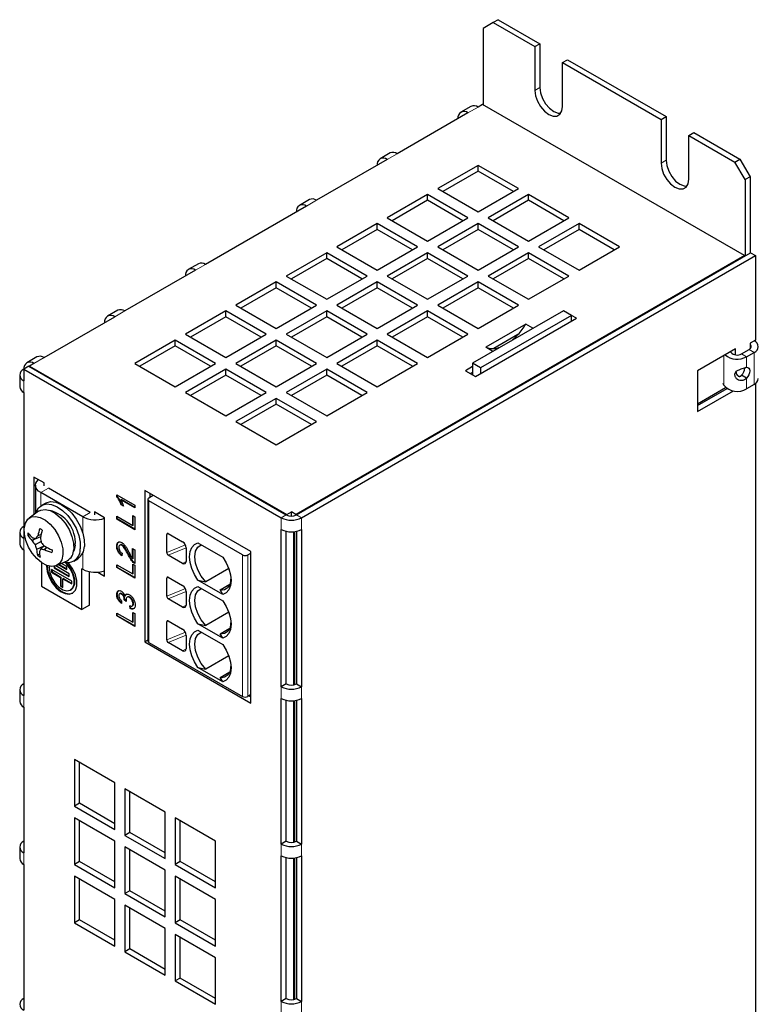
# Model space of a CAD drawing. Header units: millimetres. Extents: x 5 to 418, y 2 to 292.
# Tile 8 of 10: x 261 to 302, y 149 to 204. Entities that reach past the tile are written whole.
import ezdxf

# ---------------------------------------------------------------- set-up
doc = ezdxf.new("R2010")
doc.units = ezdxf.units.MM

msp = doc.modelspace()

# ---------------------------------------------------------------- linework, layer by layer
at = {"color": 7, "linetype": 'Continuous', "lineweight": 25}
for p, q in [((287.587, 204.2762), (287.0213, 203.9495)), ((287.8698, 204.4395), (287.587, 204.2762)), ((287.587, 204.2762), (289.9204, 202.9291)), ((287.8698, 204.4395), (290.2033, 203.0924)), ((287.0213, 203.9495), (287.0213, 199.6709)), ((289.9204, 202.9291), (290.2033, 203.0924)), ((289.9204, 202.9291), (289.9204, 200.4795)), ((290.2033, 203.0924), (290.2033, 200.6428)), ((291.476, 202.0311), (291.7589, 202.1944)), ((291.476, 199.5815), (291.476, 202.0311)), ((291.476, 202.0311), (296.9915, 198.8471)), ((291.7589, 202.1944), (297.2743, 199.0104)), ((286.3385, 199.5798), (285.7728, 199.2533)), ((286.993, 199.6872), (286.7384, 199.5402)), ((301.6725, 191.2129), (286.993, 199.6872)), ((286.1727, 199.2137), (282.2129, 196.9277)), ((296.9915, 198.8471), (297.2743, 199.0104)), ((296.9915, 198.8471), (296.9915, 196.3975)), ((297.2743, 199.0104), (297.2743, 196.5607)), ((298.5471, 197.949), (298.83, 198.1123)), ((298.5471, 195.4994), (298.5471, 197.949)), ((298.5471, 197.949), (301.1351, 196.455)), ((298.83, 198.1123), (301.418, 196.6183)), ((281.6473, 196.6012), (277.6875, 194.3152)), ((281.813, 196.9673), (281.2473, 196.6408)), ((301.1351, 196.455), (301.418, 196.6183)), ((301.418, 196.6183), (301.9837, 195.6385)), ((286.7384, 196.2746), (284.4757, 194.9684)), ((286.7384, 195.948), (284.7586, 194.805)), ((289.0012, 194.9684), (286.7384, 196.2746)), ((286.7384, 195.948), (286.7384, 196.2746)), ((288.7183, 194.805), (286.7384, 195.948)), ((301.7008, 195.4752), (301.1351, 196.455)), ((301.9837, 195.6385), (301.7008, 195.4752)), ((301.7008, 195.4752), (301.7008, 191.1965)), ((301.9837, 195.6385), (301.9837, 191.3598)), ((284.4757, 194.9684), (286.7384, 193.6621)), ((286.7384, 193.6621), (289.0012, 194.9684)), ((277.2875, 194.3548), (276.7218, 194.0283)), ((283.91, 194.6418), (281.6473, 193.3355)), ((283.91, 194.3152), (281.9302, 193.1722)), ((286.1727, 193.3355), (283.91, 194.6418)), ((283.91, 194.3152), (283.91, 194.6418)), ((285.8899, 193.1722), (283.91, 194.3152)), ((289.5669, 194.6418), (287.3041, 193.3355)), ((289.5669, 194.3152), (287.587, 193.1722)), ((291.8296, 193.3355), (289.5669, 194.6418)), ((289.5669, 194.3152), (289.5669, 194.6418)), ((291.5467, 193.1722), (289.5669, 194.3152)), ((277.1218, 193.9887), (271.4649, 190.723)), ((281.6473, 193.3355), (283.91, 192.0293)), ((283.91, 192.0293), (286.1727, 193.3355)), ((287.3041, 193.3355), (289.5669, 192.0293)), ((289.5669, 192.0293), (291.8296, 193.3355)), ((281.0816, 193.009), (278.8188, 191.7027)), ((281.0816, 192.6824), (279.1017, 191.5394)), ((283.3443, 191.7027), (281.0816, 193.009)), ((281.0816, 192.6824), (281.0816, 193.009)), ((283.0614, 191.5394), (281.0816, 192.6824)), ((286.7384, 193.009), (284.4757, 191.7027)), ((286.7384, 192.6824), (284.7586, 191.5394)), ((289.0012, 191.7027), (286.7384, 193.009)), ((286.7384, 192.6824), (286.7384, 193.009)), ((288.7183, 191.5394), (286.7384, 192.6824)), ((292.3953, 193.009), (290.1325, 191.7027)), ((292.3953, 192.6824), (290.4154, 191.5394)), ((294.658, 191.7027), (292.3953, 193.009)), ((292.3953, 192.6824), (292.3953, 193.009)), ((294.3751, 191.5394), (292.3953, 192.6824)), ((278.8188, 191.7027), (281.0816, 190.3965)), ((281.0816, 190.3965), (283.3443, 191.7027)), ((284.4757, 191.7027), (286.7384, 190.3965)), ((286.7384, 190.3965), (289.0012, 191.7027)), ((290.1325, 191.7027), (292.3953, 190.3965)), ((292.3953, 190.3965), (294.658, 191.7027)), ((278.2532, 191.3762), (275.9904, 190.0699)), ((278.2532, 191.0495), (276.2733, 189.9066)), ((301.6725, 191.2129), (276.5278, 176.6971)), ((276.5561, 176.6808), (302.0119, 191.3762)), ((276.8389, 176.5175), (302.2948, 191.2129)), ((280.5159, 190.0699), (278.2532, 191.3762)), ((278.2532, 191.0495), (278.2532, 191.3762)), ((280.233, 189.9066), (278.2532, 191.0495)), ((283.91, 191.3762), (281.6473, 190.0699)), ((283.91, 191.0495), (281.9302, 189.9066)), ((286.1727, 190.0699), (283.91, 191.3762)), ((283.91, 191.0495), (283.91, 191.3762)), ((285.8899, 189.9066), (283.91, 191.0495)), ((289.5669, 191.3762), (287.3041, 190.0699)), ((289.5669, 191.0495), (287.587, 189.9066)), ((291.8296, 190.0699), (289.5669, 191.3762)), ((289.5669, 191.0495), (289.5669, 191.3762)), ((291.5467, 189.9066), (289.5669, 191.0495)), ((301.6725, 191.1802), (301.6725, 191.2129)), ((302.0119, 191.3762), (302.2948, 191.2129)), ((302.2948, 191.2129), (302.2948, 186.4769)), ((271.065, 190.7626), (270.4993, 190.4361)), ((270.8992, 190.3965), (266.9394, 188.1105)), ((275.9904, 190.0699), (278.2532, 188.7637)), ((278.2532, 188.7637), (280.5159, 190.0699)), ((281.6473, 190.0699), (283.91, 188.7637)), ((283.91, 188.7637), (286.1727, 190.0699)), ((287.3041, 190.0699), (289.5669, 188.7637)), ((289.5669, 188.7637), (291.8296, 190.0699)), ((275.4247, 189.7433), (273.162, 188.4371)), ((275.4247, 189.4167), (273.4449, 188.2738)), ((277.6875, 188.4371), (275.4247, 189.7433)), ((275.4247, 189.4167), (275.4247, 189.7433)), ((277.4046, 188.2738), (275.4247, 189.4167)), ((281.0816, 189.7433), (278.8188, 188.4371)), ((281.0816, 189.4167), (279.1017, 188.2738)), ((283.3443, 188.4371), (281.0816, 189.7433)), ((281.0816, 189.4167), (281.0816, 189.7433)), ((283.0614, 188.2738), (281.0816, 189.4167)), ((286.7384, 189.7433), (284.4757, 188.4371)), ((286.7384, 189.4167), (284.7586, 188.2738)), ((289.0012, 188.4371), (286.7384, 189.7433)), ((286.7384, 189.4167), (286.7384, 189.7433)), ((288.7183, 188.2738), (286.7384, 189.4167)), ((273.162, 188.4371), (275.4247, 187.1308)), ((275.4247, 187.1308), (277.6875, 188.4371)), ((278.8188, 188.4371), (281.0816, 187.1308)), ((281.0816, 187.1308), (283.3443, 188.4371)), ((284.4757, 188.4371), (286.7384, 187.1308)), ((286.7384, 187.1308), (289.0012, 188.4371)), ((262.414, 185.498), (266.3738, 187.784)), ((266.5395, 188.1501), (265.9738, 187.8236)), ((272.5963, 188.1105), (270.3336, 186.8043)), ((272.5963, 187.7839), (270.6164, 186.641)), ((274.859, 186.8043), (272.5963, 188.1105)), ((272.5963, 187.7839), (272.5963, 188.1105)), ((274.5761, 186.641), (272.5963, 187.7839)), ((278.2532, 188.1105), (275.9904, 186.8043)), ((278.2532, 187.7839), (276.2733, 186.641)), ((280.5159, 186.8043), (278.2532, 188.1105)), ((278.2532, 187.7839), (278.2532, 188.1105)), ((280.233, 186.641), (278.2532, 187.7839)), ((283.91, 188.1105), (281.6473, 186.8043)), ((283.91, 187.7839), (281.9302, 186.641)), ((286.1727, 186.8043), (283.91, 188.1105)), ((283.91, 187.7839), (283.91, 188.1105)), ((285.8899, 186.641), (283.91, 187.7839)), ((291.5185, 188.1269), (286.4273, 185.1878)), ((286.597, 184.4367), (292.2539, 187.7023)), ((291.971, 187.8657), (286.8799, 184.9266)), ((291.971, 187.8657), (291.5185, 188.1269)), ((291.971, 187.539), (291.971, 187.8657)), ((292.2539, 187.7023), (291.971, 187.8656)), ((289.4166, 187.3706), (287.1716, 186.0746)), ((289.8125, 187.1421), (289.4166, 187.3706)), ((270.3336, 186.8043), (272.5963, 185.498)), ((272.5963, 185.498), (274.859, 186.8043)), ((275.9904, 186.8043), (278.2532, 185.498)), ((278.2532, 185.498), (280.5159, 186.8043)), ((281.6473, 186.8043), (283.91, 185.498)), ((283.91, 185.498), (286.1727, 186.8043)), ((288.9723, 186.7876), (287.6158, 186.0045)), ((269.7679, 186.4777), (267.5051, 185.1715)), ((269.7679, 186.1511), (267.788, 185.0081)), ((272.0306, 185.1715), (269.7679, 186.4777)), ((269.7679, 186.1511), (269.7679, 186.4777)), ((271.7477, 185.0081), (269.7679, 186.1511)), ((275.4247, 186.4777), (273.162, 185.1715)), ((275.4247, 186.1511), (273.4449, 185.0081)), ((277.6875, 185.1715), (275.4247, 186.4777)), ((275.4247, 186.1511), (275.4247, 186.4777)), ((277.4046, 185.0081), (275.4247, 186.1511)), ((281.0816, 186.4777), (278.8188, 185.1715)), ((281.0816, 186.1511), (279.1017, 185.0081)), ((283.3443, 185.1715), (281.0816, 186.4777)), ((281.0816, 186.1511), (281.0816, 186.4777)), ((283.0614, 185.0081), (281.0816, 186.1511)), ((287.5675, 185.8461), (287.1716, 186.0746)), ((302.2948, 186.4769), (301.9837, 186.2973)), ((301.9837, 186.2973), (301.9837, 185.9955)), ((262.014, 185.5376), (261.4483, 185.2111)), ((301.1634, 185.9871), (299.0421, 184.7625)), ((300.8886, 185.8285), (300.9005, 185.8027)), ((301.1634, 185.6545), (301.1634, 185.9871)), ((301.5028, 185.7095), (301.9271, 185.9544)), ((301.7857, 185.5462), (302.2099, 185.7911)), ((261.5654, 185.0082), (261.2826, 184.8449)), ((261.5654, 185.0082), (275.9904, 176.6808)), ((261.8483, 185.1715), (261.5937, 185.0245)), ((261.5937, 185.0245), (276.0187, 176.6971)), ((261.5937, 184.9918), (261.5937, 185.0245)), ((267.5051, 185.1715), (269.7679, 183.8652)), ((269.7679, 183.8652), (272.0306, 185.1715)), ((273.162, 185.1715), (275.4247, 183.8652)), ((275.4247, 183.8652), (277.6875, 185.1715)), ((278.8188, 185.1715), (281.0816, 183.8652)), ((281.0816, 183.8652), (283.3443, 185.1715)), ((286.4273, 184.9918), (286.0313, 184.7633)), ((286.8799, 184.9266), (286.4273, 185.1878)), ((286.4273, 185.1878), (286.4273, 184.5347)), ((286.8799, 184.9266), (286.8799, 184.6)), ((261.0483, 184.5182), (261.0483, 183.865)), ((261.2826, 184.8449), (261.2826, 184.1917)), ((261.2826, 184.8449), (275.7076, 176.5175)), ((272.5963, 184.8449), (270.3336, 183.5386)), ((272.5963, 184.5183), (270.6164, 183.3753)), ((274.859, 183.5386), (272.5963, 184.8449)), ((272.5963, 184.5183), (272.5963, 184.8449)), ((274.5761, 183.3753), (272.5963, 184.5183)), ((278.2532, 184.8449), (275.9904, 183.5386)), ((278.2532, 184.5183), (276.2733, 183.3753)), ((280.5159, 183.5386), (278.2532, 184.8449)), ((278.2532, 184.5183), (278.2532, 184.8449)), ((280.233, 183.3753), (278.2532, 184.5183)), ((286.0313, 184.7633), (286.597, 184.4367)), ((286.4273, 184.6652), (286.3142, 184.5999)), ((299.0421, 184.7625), (299.0421, 182.4762)), ((301.7857, 184.3413), (301.5028, 184.5046)), ((299.0421, 182.9105), (300.6143, 183.8181)), ((300.5142, 183.9465), (300.4723, 184.0367)), ((302.2099, 183.9948), (301.7857, 183.7498)), ((302.2948, 184.0525), (302.2948, 125.3997)), ((261.2826, 183.5384), (261.2826, 175.373)), ((270.3336, 183.5386), (272.5963, 182.2324)), ((272.5963, 182.2324), (274.859, 183.5386)), ((275.9904, 183.5386), (278.2532, 182.2324)), ((278.2532, 182.2324), (280.5159, 183.5386)), ((299.0421, 182.8028), (300.6969, 183.7581)), ((299.0421, 182.4762), (301.0516, 183.6363)), ((275.4247, 183.2121), (273.162, 181.9058)), ((275.4247, 182.8855), (273.4449, 181.7425)), ((277.6875, 181.9058), (275.4247, 183.2121)), ((275.4247, 182.8855), (275.4247, 183.2121)), ((277.4046, 181.7425), (275.4247, 182.8855)), ((273.162, 181.9058), (275.4247, 180.5996)), ((275.4247, 180.5996), (277.6875, 181.9058)), ((261.8483, 178.8025), (261.8483, 176.6945)), ((262.414, 178.476), (261.8483, 178.8025)), ((261.9372, 178.3372), (261.9372, 176.7573)), ((262.414, 178.3127), (262.414, 178.476)), ((264.5777, 176.5737), (262.2301, 177.929)), ((265.002, 176.8186), (262.6544, 178.1739)), ((266.4881, 177.7068), (266.4881, 177.8037)), ((266.4881, 177.8037), (267.5051, 177.2166)), ((266.5164, 177.7231), (266.5164, 177.7874)), ((268.0708, 178.0519), (268.0708, 169.5599)), ((274.0105, 174.623), (268.0708, 178.0519)), ((268.2829, 177.6355), (268.5375, 177.7825)), ((268.3537, 177.6763), (268.3537, 177.8886)), ((262.504, 177.3405), (262.2777, 177.2098)), ((266.5164, 177.7231), (266.4881, 177.7068)), ((266.7409, 177.5399), (266.7126, 177.5236)), ((267.5051, 177.0661), (266.7126, 177.5236)), ((267.5051, 177.0987), (266.7409, 177.5399)), ((266.7707, 177.2517), (266.7424, 177.2354)), ((266.8626, 177.166), (266.7424, 177.2354)), ((266.8909, 177.1823), (266.7707, 177.2517)), ((267.5051, 177.2166), (267.5051, 177.0661)), ((268.2244, 177.5539), (268.2244, 169.6171)), ((273.5438, 174.4352), (268.2829, 177.4722)), ((262.1101, 176.8796), (261.576, 176.502)), ((265.8081, 176.5166), (265.2424, 176.8432)), ((265.2424, 176.8432), (265.2424, 176.6799)), ((265.3884, 176.7589), (265.3762, 176.7571)), ((267.3878, 176.6369), (267.5051, 176.5692)), ((267.3878, 176.0799), (267.3878, 176.6369)), ((276.0187, 176.6971), (276.2733, 176.8441)), ((276.0187, 176.666), (276.0187, 176.6971)), ((276.5278, 176.6971), (276.2733, 176.8441)), ((276.2733, 176.6132), (276.2733, 176.8441)), ((276.5278, 176.6971), (276.5278, 176.666)), ((265.8081, 173.2504), (265.8081, 176.5166)), ((266.4881, 176.5992), (267.3878, 176.0799)), ((266.4881, 176.4336), (266.4881, 176.5992)), ((266.5164, 176.4499), (266.4881, 176.4336)), ((267.5051, 175.8465), (266.4881, 176.4336)), ((266.5164, 176.4499), (266.5164, 176.5829)), ((267.5051, 175.8791), (266.5164, 176.4499)), ((267.4161, 176.0962), (267.3878, 176.0799)), ((267.4161, 176.0962), (267.4161, 176.6206)), ((267.5051, 176.5692), (267.5051, 175.8465)), ((261.0483, 175.6996), (261.0483, 175.0464)), ((261.5949, 175.5725), (261.5003, 175.5203)), ((262.254, 175.5886), (262.0566, 175.5103)), ((269.287, 174.5736), (269.287, 175.5861)), ((269.3732, 175.6343), (270.178, 175.1698)), ((275.7076, 167.0457), (275.7076, 175.8643)), ((275.9904, 167.2089), (275.9904, 175.7589)), ((276.4147, 167.1562), (276.4147, 175.7363)), ((276.4684, 167.1707), (276.4684, 175.743)), ((276.5561, 175.7589), (276.5561, 167.2089)), ((276.8389, 175.8643), (276.8389, 167.0457)), ((261.9321, 175.349), (261.7522, 175.2257)), ((262.2467, 175.1819), (261.9144, 174.9969)), ((262.2227, 175.4436), (261.9439, 175.3458)), ((266.7984, 174.9923), (266.7701, 174.976)), ((271.0401, 175.1162), (272.4271, 174.3156)), ((261.2826, 174.7198), (261.2826, 166.5544)), ((262.4062, 174.929), (261.9916, 174.7435)), ((262.1619, 174.4689), (262.0516, 174.4081)), ((262.4262, 174.946), (262.2272, 174.7763)), ((262.5826, 174.8507), (262.4386, 174.7411)), ((266.5164, 174.9443), (266.4881, 174.928)), ((266.788, 174.529), (266.775, 174.386)), ((267.1531, 174.4718), (267.1248, 174.4555)), ((267.3747, 174.7925), (267.5051, 174.7173)), ((267.3747, 174.218), (267.3747, 174.7925)), ((267.403, 174.2344), (267.403, 174.7762)), ((267.5051, 174.7173), (267.5051, 173.9494)), ((270.178, 173.9613), (269.3732, 174.4259)), ((270.376, 174.8268), (270.376, 174.0756)), ((273.8267, 174.4352), (274.0105, 174.5413)), ((274.0105, 166.131), (274.0105, 174.623)), ((262.2725, 174.0084), (262.2725, 172.6786)), ((263.1137, 173.8383), (263.7077, 174.1121)), ((263.2278, 173.8909), (263.6868, 173.6259)), ((263.2592, 173.9054), (263.6868, 173.6586)), ((263.6868, 173.7892), (263.3851, 173.9634)), ((264.0776, 174.0921), (264.3038, 174.2227)), ((266.4881, 173.8891), (267.3878, 173.3697)), ((266.4881, 173.7234), (266.4881, 173.8891)), ((266.5164, 173.7398), (266.5164, 173.8727)), ((267.403, 174.2344), (267.3747, 174.218)), ((267.3878, 173.9268), (267.5051, 173.8591)), ((267.3878, 173.3697), (267.3878, 173.9268)), ((267.443, 174.0337), (267.4147, 174.0174)), ((267.4161, 173.386), (267.4161, 173.9105)), ((263.9696, 172.9727), (262.8382, 173.6258)), ((262.8382, 173.6258), (262.8382, 173.4625)), ((262.8665, 173.4789), (262.8382, 173.4625)), ((262.8382, 173.4625), (263.3332, 173.1768)), ((262.8665, 173.6095), (262.8665, 173.4789)), ((262.8665, 173.4789), (263.3615, 173.1931)), ((262.9796, 173.7969), (262.9796, 173.7075)), ((263.0079, 173.7238), (262.9796, 173.7075)), ((262.9796, 173.7075), (263.8282, 173.2177)), ((263.0079, 173.8026), (263.0079, 173.7238)), ((263.0079, 173.7238), (263.8282, 173.2503)), ((263.8282, 173.381), (263.068, 173.8198)), ((263.6868, 173.6259), (263.6868, 173.7892)), ((263.8282, 173.2177), (263.8282, 173.381)), ((264.5777, 173.6342), (264.5353, 173.6587)), ((264.5353, 171.3724), (264.5353, 173.6587)), ((264.9595, 171.6173), (264.9595, 173.4965)), ((265.4262, 173.4709), (265.8081, 173.2504)), ((266.5164, 173.7398), (266.4881, 173.7234)), ((267.5051, 173.1363), (266.4881, 173.7234)), ((267.5051, 173.169), (266.5164, 173.7398)), ((267.4161, 173.386), (267.3878, 173.3697)), ((267.5051, 173.8591), (267.5051, 173.1363)), ((272.7638, 173.6756), (271.475, 172.9316)), ((263.3615, 173.1931), (263.3332, 173.1768)), ((263.3332, 173.1768), (263.3332, 172.6869)), ((263.3615, 173.1931), (263.3615, 172.7032)), ((263.5029, 173.1115), (263.4746, 173.0952)), ((263.4746, 172.6052), (263.4746, 173.0952)), ((263.4746, 173.0952), (263.9696, 172.8094)), ((263.5029, 173.1115), (263.9696, 172.8421)), ((263.9696, 172.8094), (263.9696, 172.9727)), ((269.287, 172.124), (269.287, 173.1365)), ((269.3732, 173.1847), (270.178, 172.7201)), ((272.4271, 172.2187), (271.0401, 173.0194)), ((271.0401, 173.0194), (271.475, 172.9316)), ((272.2751, 172.4697), (272.8253, 172.7874)), ((262.2725, 172.6786), (264.5353, 171.3724)), ((263.3615, 172.7032), (263.3332, 172.6869)), ((263.3332, 172.6869), (263.4746, 172.6052)), ((263.3615, 172.7032), (263.4746, 172.6379)), ((263.9039, 172.4659), (263.9322, 172.4822)), ((266.5164, 172.2313), (266.4881, 172.215)), ((266.6818, 172.2773), (266.6465, 172.2569)), ((266.7792, 172.2631), (266.7509, 172.2468)), ((270.376, 172.3772), (270.376, 171.626)), ((271.0401, 172.6666), (272.4271, 171.8659)), ((272.4271, 172.2187), (272.2751, 172.4697)), ((266.7619, 171.864), (266.7489, 171.721)), ((266.9336, 171.9321), (266.9054, 171.9158)), ((267.0227, 171.8325), (266.9054, 171.9158)), ((266.9351, 171.9529), (266.9068, 171.9366)), ((267.015, 171.8744), (266.9336, 171.9321)), ((266.9766, 172.1395), (266.9483, 172.1232)), ((267.2264, 172.0652), (267.1981, 172.0488)), ((267.4291, 171.7167), (267.4008, 171.7003)), ((270.178, 171.5116), (269.3732, 171.9762)), ((264.9595, 171.6173), (264.5353, 171.3724)), ((266.4881, 171.1789), (267.3878, 170.6596)), ((266.4881, 171.0133), (266.4881, 171.1789)), ((266.5164, 171.0296), (266.5164, 171.1626)), ((267.2313, 171.4274), (267.2183, 171.5855)), ((267.2596, 171.4437), (267.2313, 171.4274)), ((267.2596, 171.4437), (267.2466, 171.6018)), ((267.3878, 171.2166), (267.5051, 171.1489)), ((267.3878, 170.6596), (267.3878, 171.2166)), ((267.4161, 170.6759), (267.4161, 171.2003)), ((267.5051, 171.1489), (267.5051, 170.4262)), ((272.7638, 171.226), (271.475, 170.482)), ((266.5164, 171.0296), (266.4881, 171.0133)), ((267.5051, 170.4262), (266.4881, 171.0133)), ((267.5051, 170.4589), (266.5164, 171.0296)), ((267.4161, 170.6759), (267.3878, 170.6596)), ((269.287, 169.6743), (269.287, 170.6869)), ((269.3732, 170.7351), (270.178, 170.2705)), ((272.4271, 169.7691), (271.0401, 170.5697)), ((271.0401, 170.5697), (271.475, 170.482)), ((271.0401, 170.217), (272.4271, 169.4163)), ((272.2751, 170.0201), (272.8253, 170.3378)), ((272.4271, 169.7691), (272.2751, 170.0201)), ((268.2244, 169.6485), (268.0708, 169.5599)), ((268.0708, 169.5599), (274.0105, 166.131)), ((268.2829, 169.5354), (273.5438, 166.4984)), ((270.178, 169.062), (269.3732, 169.5266)), ((270.376, 169.9276), (270.376, 169.1764)), ((272.7638, 168.7763), (271.475, 168.0323)), ((272.4271, 167.3194), (271.0401, 168.1201)), ((271.0401, 168.1201), (271.475, 168.0323)), ((272.2751, 167.5705), (272.8253, 167.8882)), ((272.4271, 167.3194), (272.2751, 167.5705)), ((261.0483, 166.8809), (261.0483, 166.2277)), ((275.9904, 167.2089), (275.7076, 167.0457)), ((276.5561, 167.2089), (276.8389, 167.0457)), ((274.0105, 166.6045), (273.8267, 166.4984)), ((274.0105, 166.4575), (273.8832, 166.531)), ((275.7076, 158.227), (275.7076, 166.3924)), ((275.9904, 158.3903), (275.9904, 166.287)), ((276.4147, 158.3376), (276.4147, 166.2644)), ((276.4684, 158.352), (276.4684, 166.2711)), ((276.5561, 166.287), (276.5561, 158.3903)), ((276.8389, 166.3924), (276.8389, 158.227)), ((261.2826, 165.9011), (261.2826, 157.7357)), ((266.3738, 161.6556), (264.111, 162.9619)), ((264.111, 162.9619), (264.111, 160.3489)), ((264.3939, 160.5122), (264.3939, 162.7986)), ((266.3738, 159.0427), (266.3738, 161.6556)), ((269.2022, 160.0228), (266.9394, 161.329)), ((266.9394, 161.329), (266.9394, 158.7161)), ((267.2223, 158.8794), (267.2223, 161.1658)), ((264.3939, 160.5122), (264.111, 160.3489)), ((264.111, 160.3489), (266.3738, 159.0427)), ((266.3738, 159.3692), (264.3939, 160.5122)), ((266.3738, 158.3894), (264.111, 159.6957)), ((264.111, 159.6957), (264.111, 157.0828)), ((264.3939, 157.2461), (264.3939, 159.5324)), ((269.2022, 157.4099), (269.2022, 160.0228)), ((272.0306, 158.39), (269.7679, 159.6962)), ((269.7679, 159.6962), (269.7679, 157.0833)), ((270.0507, 157.2466), (270.0507, 159.533)), ((267.2223, 158.8794), (266.9394, 158.7161)), ((266.9394, 158.7161), (269.2022, 157.4099)), ((269.2022, 157.7364), (267.2223, 158.8794)), ((261.0483, 158.0623), (261.0483, 157.4091)), ((266.3738, 155.7765), (266.3738, 158.3894)), ((269.2022, 156.7566), (266.9394, 158.0629)), ((266.9394, 158.0629), (266.9394, 155.45)), ((267.2223, 155.6132), (267.2223, 157.8996)), ((272.0306, 155.777), (272.0306, 158.39)), ((275.9904, 158.3903), (275.7076, 158.227)), ((276.5561, 158.3903), (276.8389, 158.227)), ((275.7076, 149.4084), (275.7076, 157.5738)), ((275.9904, 149.5717), (275.9904, 157.4683)), ((276.4147, 149.5189), (276.4147, 157.4458)), ((276.4684, 149.5334), (276.4684, 157.4525)), ((276.5561, 157.4683), (276.5561, 149.5717)), ((276.8389, 157.5738), (276.8389, 149.4084)), ((261.2826, 157.0825), (261.2826, 148.9171)), ((264.3939, 157.2461), (264.111, 157.0828)), ((264.111, 157.0828), (266.3738, 155.7765)), ((266.3738, 156.1031), (264.3939, 157.2461)), ((269.2022, 154.1437), (269.2022, 156.7566)), ((270.0507, 157.2466), (269.7679, 157.0833)), ((269.7679, 157.0833), (272.0306, 155.777)), ((272.0306, 156.1036), (270.0507, 157.2466)), ((266.3738, 155.1233), (264.111, 156.4295)), ((264.111, 156.4295), (264.111, 153.8166)), ((264.3939, 153.9799), (264.3939, 156.2663)), ((272.0306, 155.1238), (269.7679, 156.4301)), ((269.7679, 156.4301), (269.7679, 153.8171)), ((270.0507, 153.9804), (270.0507, 156.2668)), ((266.3738, 152.5104), (266.3738, 155.1233)), ((267.2223, 155.6132), (266.9394, 155.45)), ((266.9394, 155.45), (269.2022, 154.1437)), ((269.2022, 154.4703), (267.2223, 155.6132)), ((272.0306, 152.5109), (272.0306, 155.1238)), ((269.2022, 153.4905), (266.9394, 154.7967)), ((266.9394, 154.7967), (266.9394, 152.1838)), ((267.2223, 152.3471), (267.2223, 154.6334)), ((264.3939, 153.9799), (264.111, 153.8166)), ((264.111, 153.8166), (266.3738, 152.5104)), ((266.3738, 152.8369), (264.3939, 153.9799)), ((269.2022, 150.8775), (269.2022, 153.4905)), ((270.0507, 153.9804), (269.7679, 153.8171)), ((269.7679, 153.8171), (272.0306, 152.5109)), ((272.0306, 152.8374), (270.0507, 153.9804)), ((272.0306, 151.8577), (269.7679, 153.1639)), ((269.7679, 153.1639), (269.7679, 150.551)), ((270.0507, 150.7143), (270.0507, 153.0006)), ((267.2223, 152.3471), (266.9394, 152.1838)), ((269.2022, 151.2041), (267.2223, 152.3471)), ((266.9394, 152.1838), (269.2022, 150.8775)), ((272.0306, 149.2447), (272.0306, 151.8577)), ((270.0507, 150.7143), (269.7679, 150.551)), ((272.0306, 149.5713), (270.0507, 150.7143)), ((269.7679, 150.551), (272.0306, 149.2447)), ((275.9904, 149.5717), (275.7076, 149.4084)), ((276.5561, 149.5717), (276.8389, 149.4084))]:
    msp.add_line(p, q, dxfattribs=at)
at = {"color": 7, "linetype": 'Continuous', "lineweight": 18}
for p, q in [((289.9204, 200.4795), (290.2033, 200.6428)), ((286.7384, 199.5402), (286.1727, 199.2137)), ((282.2129, 196.9277), (281.6473, 196.6012)), ((296.9915, 196.3975), (297.2743, 196.5607)), ((277.6875, 194.3152), (277.1218, 193.9887)), ((271.4649, 190.723), (270.8992, 190.3965)), ((266.9394, 188.1105), (266.3738, 187.784)), ((262.414, 185.498), (261.8483, 185.1715)), ((300.5142, 183.9465), (300.5142, 185.6123)), ((300.9005, 185.8027), (300.8232, 185.7907)), ((301.7857, 185.5462), (301.5028, 185.7095)), ((301.7857, 184.9547), (301.7857, 185.5462)), ((301.9271, 185.9544), (302.2099, 185.7911)), ((302.2099, 185.7911), (302.2099, 183.9948)), ((261.2826, 184.1917), (261.2826, 183.5384)), ((301.7857, 183.7498), (301.7857, 184.3413)), ((262.6544, 178.1739), (262.2301, 177.929)), ((262.2301, 177.1793), (262.2301, 177.929)), ((268.2829, 169.5354), (268.2829, 177.4722)), ((264.5777, 176.5737), (265.002, 176.8186)), ((275.7076, 176.5175), (275.9904, 176.6808)), ((276.5561, 176.6808), (276.8389, 176.5175)), ((264.5777, 175.6723), (264.5777, 176.5737)), ((275.7076, 176.5175), (275.7076, 175.8643)), ((276.8389, 176.5175), (276.8389, 175.8643)), ((269.3869, 175.6265), (269.287, 175.5861)), ((261.2826, 175.373), (261.2826, 174.7198)), ((269.287, 174.5736), (270.332, 174.996)), ((264.5777, 173.6342), (264.5777, 174.5356)), ((270.3759, 174.8312), (269.3732, 174.4259)), ((273.5438, 166.4984), (273.5438, 174.4352)), ((273.8267, 166.4984), (273.8267, 174.4352)), ((270.178, 173.9613), (270.376, 174.0756)), ((269.3869, 173.1768), (269.287, 173.1365)), ((269.287, 172.124), (270.332, 172.5463)), ((270.3759, 172.3816), (269.3732, 171.9762)), ((270.178, 171.5116), (270.376, 171.6259)), ((269.3869, 170.7272), (269.287, 170.6869)), ((269.287, 169.6743), (270.332, 170.0967)), ((270.3759, 169.932), (269.3732, 169.5266)), ((270.178, 169.062), (270.376, 169.1763)), ((275.7076, 167.0457), (275.7076, 166.3924)), ((276.8389, 167.0457), (276.8389, 166.3924)), ((261.2826, 166.5544), (261.2826, 165.9011)), ((275.7076, 158.227), (275.7076, 157.5738)), ((276.8389, 158.227), (276.8389, 157.5738)), ((261.2826, 157.7357), (261.2826, 157.0825)), ((275.7076, 149.4084), (275.7076, 148.7551)), ((276.8389, 149.4084), (276.8389, 148.7551))]:
    msp.add_line(p, q, dxfattribs=at)
at = {"color": 7, "linetype": 'Continuous', "lineweight": 25, "flags": 128}
for points in [[(289.9204, 200.4795), (289.9585, 200.18), (290.069, 199.8658), (290.241, 199.5678), (290.4579, 199.315), (290.6982, 199.1323), (290.9386, 199.0375), (291.1554, 199.0399), (291.3275, 199.1393), (291.438, 199.3259), (291.476, 199.5815)], [(290.2033, 200.6428), (290.2413, 200.3433), (290.3518, 200.0291), (290.5239, 199.731), (290.7407, 199.4783), (290.9811, 199.2956), (291.2214, 199.2008), (291.3711, 199.1915)], [(297.2743, 196.5607), (297.3124, 196.2612), (297.4229, 195.947), (297.595, 195.649), (297.8118, 195.3962), (298.0521, 195.2135), (298.2925, 195.1187), (298.4422, 195.1095)], [(296.9915, 196.3975), (297.0295, 196.0979), (297.14, 195.7838), (297.3121, 195.4857), (297.5289, 195.233), (297.7693, 195.0502), (298.0097, 194.9555), (298.2265, 194.9579), (298.3986, 195.0572), (298.509, 195.2438), (298.5471, 195.4994)], [(301.9271, 185.9544), (301.9768, 185.9894), (302.0138, 186.0293), (302.0366, 186.0727), (302.0442, 186.1177), (302.0366, 186.1628), (302.0138, 186.2061), (301.9837, 186.2399)], [(301.7857, 184.9547), (301.8609, 184.9503), (301.9203, 184.9128), (301.9582, 184.8457), (301.9713, 184.7552), (301.9582, 184.6496), (301.9203, 184.5386), (301.8609, 184.4326), (301.7857, 184.3413)], [(262.2301, 177.929), (262.1057, 178.0164), (262.0133, 178.1162), (261.9564, 178.2245), (261.9372, 178.3372), (261.9564, 178.4498), (262.0133, 178.5581), (262.103, 178.6555)], [(261.9567, 176.7711), (261.9755, 176.8277), (262.1105, 177.068), (262.3075, 177.2259), (262.555, 177.2923), (262.8388, 177.2633), (263.1423, 177.1406), (263.4478, 176.9313), (263.7376, 176.6476), (263.9948, 176.306), (264.2046, 175.9263), (264.3547, 175.5306), (264.4364, 175.1419), (264.4449, 174.7828)], [(262.504, 177.3405), (262.5337, 177.3565), (262.7813, 177.4229), (263.0651, 177.3939), (263.3685, 177.2712), (263.674, 177.0619), (263.9639, 176.7782), (264.2211, 176.4366), (264.4309, 176.0569), (264.581, 175.6612), (264.6627, 175.2725), (264.6712, 174.9134)], [(262.1101, 176.8796), (262.2291, 176.9429), (262.4791, 176.9801), (262.7613, 176.9179), (263.0565, 176.7605), (263.3444, 176.5185), (263.6056, 176.2085), (263.8222, 175.8516), (263.9795, 175.4721), (264.0667, 175.0959), (264.0778, 174.7486)], [(263.4699, 174.451), (263.4068, 174.1674), (263.2741, 173.9537), (263.0808, 173.8245), (262.8402, 173.7887), (262.5686, 173.8486), (262.2845, 174.0001), (262.0073, 174.233), (261.7559, 174.5314), (261.5475, 174.8749), (261.3961, 175.2402), (261.3122, 175.6023), (261.3014, 175.9365), (261.3646, 176.2201), (261.4973, 176.4338), (261.6905, 176.563), (261.9312, 176.5988), (262.2028, 176.539), (262.4868, 176.3874), (262.764, 176.1545), (263.0154, 175.8561), (263.2239, 175.5126), (263.3752, 175.1473), (263.4591, 174.7853), (263.4699, 174.451)], [(264.1633, 174.9757), (264.1019, 174.708), (264.061, 174.625)], [(271.0401, 173.0194), (270.845, 173.338), (270.6973, 173.6764), (270.6052, 174.0157), (270.574, 174.3369), (270.6052, 174.622), (270.6973, 174.855), (270.845, 175.0229), (271.0401, 175.1162)], [(271.475, 172.9316), (271.2235, 173.2449), (271.026, 173.605), (270.9001, 173.9801), (270.8568, 174.3369), (270.9001, 174.6438), (271.026, 174.8734), (271.2235, 175.0056), (271.2288, 175.0073)], [(262.5558, 173.8535), (262.5554, 173.8218), (262.5931, 173.5112), (262.7028, 173.1847), (262.8749, 172.8713), (263.0939, 172.5988), (263.3405, 172.3914), (263.5927, 172.2677), (263.8282, 172.2385), (264.0259, 172.3064), (264.1684, 172.4655), (264.243, 172.7015), (264.243, 172.9936), (264.1684, 173.3158), (264.0259, 173.6393), (263.8282, 173.9356), (263.767, 174.008)], [(262.6994, 173.8085), (262.6968, 173.7402), (262.7351, 173.4529), (262.8459, 173.1525), (263.0172, 172.8716), (263.2303, 172.6406), (263.4623, 172.4845), (263.6879, 172.4202), (263.8828, 172.4547), (264.0258, 172.5843), (264.1014, 172.7949), (264.1014, 173.0637), (264.0258, 173.3616), (263.8828, 173.6562), (263.6879, 173.9157), (263.5753, 174.0252)], [(263.9322, 172.4822), (264.0541, 172.6006), (264.1297, 172.8112), (264.1297, 173.08), (264.0541, 173.3779), (263.9111, 173.6726), (263.7162, 173.9321), (263.6326, 174.0156)], [(272.4271, 174.3156), (272.6222, 173.9969), (272.7699, 173.6585), (272.862, 173.3192), (272.8933, 172.998), (272.862, 172.7129), (272.7699, 172.4799), (272.6222, 172.3121), (272.4271, 172.2187)], [(262.5837, 173.8381), (262.6214, 173.5275), (262.7311, 173.201), (262.9031, 172.8876), (263.1222, 172.6151), (263.3688, 172.4078), (263.621, 172.284), (263.8565, 172.2548), (264.0178, 172.3011)], [(271.0401, 170.5697), (270.845, 170.8884), (270.6973, 171.2268), (270.6052, 171.5661), (270.574, 171.8873), (270.6052, 172.1724), (270.6973, 172.4054), (270.845, 172.5732), (271.0401, 172.6666)], [(271.475, 170.482), (271.2235, 170.7952), (271.026, 171.1554), (270.9001, 171.5305), (270.8568, 171.8873), (270.9001, 172.1941), (271.026, 172.4238), (271.2235, 172.5559), (271.2288, 172.5577)], [(272.4271, 171.8659), (272.6222, 171.5473), (272.7699, 171.2089), (272.862, 170.8696), (272.8933, 170.5484), (272.862, 170.2633), (272.7699, 170.0303), (272.6222, 169.8624), (272.4271, 169.7691)], [(271.0401, 168.1201), (270.845, 168.4387), (270.6973, 168.7772), (270.6052, 169.1165), (270.574, 169.4377), (270.6052, 169.7227), (270.6973, 169.9557), (270.845, 170.1236), (271.0401, 170.217)], [(271.475, 168.0323), (271.2235, 168.3456), (271.026, 168.7058), (270.9001, 169.0809), (270.8568, 169.4377), (270.9001, 169.7445), (271.026, 169.9742), (271.2235, 170.1063), (271.2288, 170.1081)], [(272.4271, 169.4163), (272.6222, 169.0977), (272.7699, 168.7593), (272.862, 168.4199), (272.8933, 168.0988), (272.862, 167.8137), (272.7699, 167.5807), (272.6222, 167.4128), (272.4271, 167.3194)]]:
    msp.add_lwpolyline(points, dxfattribs=at)
at = {"color": 7, "linetype": 'Continuous', "lineweight": 25}
for centre, radius, start, end in [((285.9519, 198.9429), 0.3494, 50.79671, 189.21404), ((286.5041, 199.2131), 0.4024, 54.38242, 114.30712), ((281.4264, 196.3304), 0.3494, 50.79671, 189.21404), ((281.9786, 196.6006), 0.4024, 54.38242, 114.30712), ((277.4531, 193.9881), 0.4024, 54.38242, 114.30712), ((276.901, 193.7179), 0.3494, 50.79671, 189.21404), ((270.6784, 190.1257), 0.3494, 50.79671, 189.21404), ((271.2306, 190.3959), 0.4024, 54.38242, 114.30712), ((266.1529, 187.5132), 0.3494, 50.79671, 189.21404), ((266.7051, 187.7834), 0.4024, 54.38242, 114.30712), ((286.0705, 189.4593), 3.9444, 317.3637, 328.02725), ((286.5967, 188.9694), 3.2255, 308.46744, 317.4341), ((287.5335, 186.9252), 0.9244, 246.94679, 275.10768), ((287.4942, 187.4149), 1.4156, 274.93076, 290.2844), ((302.0883, 186.1164), 0.3472, 290.50951, 67.01126), ((262.1796, 185.1709), 0.4024, 54.38242, 114.30712), ((301.2571, 186.478), 1.0713, 230.67596, 299.56134), ((301.2572, 186.1152), 0.4743, 221.22699, 301.18693), ((261.6274, 184.9007), 0.3494, 50.79671, 189.21404), ((301.0632, 184.9504), 0.6261, 314.59704, 356.89368), ((261.4065, 184.5182), 0.3493, 110.78342, 249.21658), ((261.4486, 183.9049), 0.4024, 185.6948, 245.62534), ((301.2672, 184.6064), 1.0012, 221.22699, 301.18693), ((302.0439, 184.3612), 0.4024, 294.37466, 354.3052), ((268.3139, 177.5539), 0.0873, 110.78357, 249.21643), ((262.2887, 175.1029), 1.8789, 356.11947, 76.38553), ((276.2733, 177.2267), 0.6148, 242.60967, 297.39033), ((265.2894, 177.95), 1.5494, 242.655, 289.55729), ((276.2733, 177.6093), 1.2296, 242.60967, 297.39033), ((261.4065, 175.6996), 0.3493, 110.78342, 249.21658), ((263.9779, 175.3849), 2.4814, 173.43938, 176.87166), ((263.3937, 177.1966), 2.4235, 219.09421, 227.83942), ((265.4626, 174.7168), 3.4972, 159.82304, 166.88695), ((264.2802, 178.774), 3.5409, 233.62227, 236.29743), ((267.2078, 174.4469), 5.0837, 164.23354, 169.19984), ((276.2733, 176.9561), 1.2296, 242.60967, 297.39033), ((261.4486, 175.0863), 0.4024, 185.6948, 245.62534), ((263.2607, 176.7712), 2.1596, 215.39645, 225.69466), ((264.5102, 177.0079), 3.2836, 212.8691, 217.76398), ((262.6283, 177.8864), 2.6311, 250.89312, 254.92429), ((264.8168, 175.7429), 2.9968, 194.41449, 199.48214), ((264.5414, 173.6873), 3.0818, 143.73407, 147.44096), ((266.4574, 175.9222), 4.2754, 187.02285, 190.72897), ((265.5155, 178.0186), 4.3571, 221.5913, 225.35323), ((269.9461, 174.8073), 0.4303, 2.60556, 57.39444), ((263.7177, 174.8793), 1.7314, 184.49913, 195.79166), ((265.1278, 173.1098), 3.3453, 150.1213, 152.92348), ((264.1379, 174.705), 1.9901, 182.08805, 191.37374), ((262.7781, 177.4341), 2.7143, 258.28876, 262.81369), ((264.0064, 177.8355), 3.4689, 243.13016, 250.6398), ((264.7242, 179.0712), 4.7327, 241.32991, 246.92785), ((266.2628, 174.3517), 3.4129, 173.85591, 176.45514), ((263.7172, 174.7398), 0.729, 255.6972, 3.37889), ((263.3602, 174.74), 0.7177, 298.96126, 0.68959), ((263.837, 174.914), 0.8342, 304.03008, 359.95946), ((273.6852, 174.7081), 0.3074, 242.60967, 297.39033), ((263.7029, 176.6032), 2.7469, 233.04764, 236.50283), ((270.2553, 174.056), 0.1223, 230.79687, 9.21388), ((265.2894, 175.0104), 1.5494, 242.655, 289.55729), ((272.3249, 173.0356), 0.5681, 264.96929, 4.86615), ((269.9461, 172.3576), 0.4303, 2.60556, 57.39444), ((270.2553, 171.6064), 0.1223, 230.79687, 9.21388), ((272.3249, 170.586), 0.5681, 264.96929, 4.86615), ((269.9461, 169.908), 0.4303, 2.60556, 57.39444), ((268.3245, 169.6271), 0.1006, 185.6948, 245.62534), ((270.2553, 169.1568), 0.1223, 230.79687, 9.21388), ((272.3249, 168.1364), 0.5681, 264.96929, 4.86615), ((261.4065, 166.8809), 0.3493, 110.78342, 249.21658), ((276.2733, 168.1374), 1.2296, 242.60967, 297.39033), ((276.2733, 167.7548), 0.6148, 242.60967, 297.39033), ((261.4486, 166.2676), 0.4024, 185.6948, 245.62534), ((273.6852, 166.7713), 0.3074, 242.60967, 297.39033), ((276.2733, 167.4842), 1.2296, 242.60967, 297.39033), ((261.4065, 158.0623), 0.3493, 110.78342, 249.21658), ((276.2733, 159.3188), 1.2296, 242.60967, 297.39033), ((276.2733, 158.9362), 0.6148, 242.60967, 297.39033), ((261.4486, 157.449), 0.4024, 185.6948, 245.62534), ((276.2733, 158.6656), 1.2296, 242.60967, 297.39033), ((261.4065, 149.2437), 0.3493, 110.78342, 249.21658), ((276.2733, 150.5001), 1.2296, 242.60967, 297.39033), ((276.2733, 150.1175), 0.6148, 242.60967, 297.39033)]:
    msp.add_arc(centre, radius, start, end, dxfattribs=at)
for centre, start_param, end_param in [((269.3732, 175.5364), 5.4825665, 7.0533538), ((269.3732, 174.5239), 0.7701785, 2.3409657), ((269.3732, 173.0867), 5.4825665, 7.0533538), ((269.3732, 172.0742), 0.7701785, 2.3409657), ((269.3732, 170.6371), 5.4825665, 7.0533538), ((269.3732, 169.6246), 0.7701785, 2.3409657)]:
    msp.add_ellipse(centre, major_axis=(-0.0618, 0.1039), ratio=0.5772477, start_param=start_param, end_param=end_param, dxfattribs=at)
for points, knots in [([(301.7857, 184.9547), (301.7425, 184.9367), (301.6621, 184.9031), (301.5258, 184.8609), (301.4029, 184.8234), (301.2977, 184.7848), (301.2141, 184.739), (301.1548, 184.6811), (301.1217, 184.6087), (301.113, 184.5325), (301.1236, 184.4578), (301.1566, 184.3909), (301.2107, 184.3302), (301.2939, 184.2723), (301.4043, 184.2286), (301.5375, 184.221), (301.672, 184.2562), (301.7467, 184.3122), (301.7857, 184.3413)], [0, 0, 0, 0, 0.0914816, 0.1706339, 0.2385338, 0.2968983, 0.3484206, 0.396958, 0.4470702, 0.5029374, 0.5469902, 0.5906823, 0.6369266, 0.6881994, 0.7635401, 0.8378445, 0.9153999, 1, 1, 1, 1]), ([(301.1922, 184.7119), (301.1949, 184.682), (301.2012, 184.6121), (301.2515, 184.5226), (301.3088, 184.4668), (301.3521, 184.4462), (301.3835, 184.4401), (301.4152, 184.4429), (301.4463, 184.4549), (301.4766, 184.4754), (301.4938, 184.4946), (301.5028, 184.5046)], [0, 0, 0, 0, 0.1909295, 0.4467565, 0.6064953, 0.6744754, 0.7373762, 0.7982018, 0.8602583, 0.9266682, 1, 1, 1, 1]), ([(266.7424, 177.2354), (266.7065, 177.3293), (266.6425, 177.497), (266.5353, 177.6427), (266.4881, 177.7068)], [0, 0, 0, 0, 0.5604274, 1, 1, 1, 1]), ([(266.7707, 177.2517), (266.7348, 177.3457), (266.6708, 177.5133), (266.5636, 177.6591), (266.5164, 177.7231)], [0, 0, 0, 0, 0.5604274, 1, 1, 1, 1]), ([(266.7126, 177.5236), (266.7462, 177.4577), (266.8062, 177.3399), (266.8454, 177.2191), (266.8626, 177.166)], [0, 0, 0, 0, 0.5596797, 1, 1, 1, 1]), ([(266.4881, 174.928), (266.4912, 174.9774), (266.4974, 175.0761), (266.5676, 175.1581), (266.6645, 175.1765), (266.7341, 175.1437), (266.7689, 175.1272)], [0, 0, 0, 0, 0.2805009, 0.5596743, 0.7797453, 1, 1, 1, 1]), ([(266.5164, 174.9443), (266.5199, 174.9926), (266.527, 175.0891), (266.5779, 175.1662), (266.6235, 175.171), (266.6314, 175.1719)], [0, 0, 0, 0, 0.4535973, 0.905048, 1, 1, 1, 1]), ([(266.7701, 174.976), (266.7441, 174.987), (266.692, 175.0091), (266.6377, 174.9795), (266.6091, 174.9255), (266.6067, 174.8798), (266.6055, 174.8569)], [0, 0, 0, 0, 0.2790769, 0.5586029, 0.77905317, 1, 1, 1, 1]), ([(266.7984, 174.9923), (266.7708, 175.0069), (266.7396, 175.0236), (266.7184, 175.0123), (266.7159, 175.011)], [0, 0, 0, 0, 0.8811305, 1, 1, 1, 1]), ([(266.7689, 175.1272), (266.8174, 175.0913), (266.9148, 175.0191), (267.0557, 174.8118), (267.1366, 174.6559), (267.1861, 174.5606)], [0, 0, 0, 0, 0.2786949, 0.5588196, 1, 1, 1, 1]), ([(267.1248, 174.4555), (267.0692, 174.5627), (266.9918, 174.7118), (266.8708, 174.8971), (266.8036, 174.9497), (266.7701, 174.976)], [0, 0, 0, 0, 0.5613127, 0.7813859, 1, 1, 1, 1]), ([(267.1531, 174.4718), (267.0975, 174.579), (267.0201, 174.7282), (266.8991, 174.9134), (266.8319, 174.9661), (266.7984, 174.9923)], [0, 0, 0, 0, 0.5613127, 0.7813859, 1, 1, 1, 1]), ([(266.775, 174.386), (266.7298, 174.4207), (266.6398, 174.49), (266.5401, 174.6485), (266.494, 174.8011), (266.4901, 174.8856), (266.4881, 174.928)], [0, 0, 0, 0, 0.2802186, 0.5589131, 0.7791554, 1, 1, 1, 1]), ([(266.8033, 174.4023), (266.7581, 174.437), (266.6681, 174.5063), (266.5684, 174.6648), (266.5223, 174.8175), (266.5184, 174.902), (266.5164, 174.9443)], [0, 0, 0, 0, 0.2802186, 0.5589131, 0.7791554, 1, 1, 1, 1]), ([(266.6055, 174.8569), (266.6076, 174.8232), (266.6118, 174.756), (266.6574, 174.6516), (266.7219, 174.5727), (266.7659, 174.5436), (266.788, 174.529)], [0, 0, 0, 0, 0.2803495, 0.5594965, 0.7794137, 1, 1, 1, 1]), ([(267.4147, 174.0174), (267.3515, 174.0915), (267.2383, 174.2243), (267.1595, 174.3847), (267.1248, 174.4555)], [0, 0, 0, 0, 0.5583929, 1, 1, 1, 1]), ([(267.443, 174.0337), (267.3798, 174.1078), (267.2666, 174.2406), (267.1878, 174.401), (267.1531, 174.4718)], [0, 0, 0, 0, 0.5583929, 1, 1, 1, 1]), ([(267.1861, 174.5606), (267.2061, 174.521), (267.239, 174.4558), (267.2856, 174.3654), (267.3261, 174.289), (267.3585, 174.2417), (267.3747, 174.218)], [0, 0, 0, 0, 0.3400401, 0.5600624, 0.7801102, 1, 1, 1, 1]), ([(267.5051, 173.9494), (267.4879, 173.9598), (267.4571, 173.9783), (267.4276, 174.0054), (267.4147, 174.0174)], [0, 0, 0, 0, 0.5599563, 1, 1, 1, 1]), ([(267.5051, 173.9844), (267.4974, 173.9892), (267.4762, 174.0024), (267.4559, 174.0215), (267.443, 174.0337)], [0, 0, 0, 0, 0.3634174, 1, 1, 1, 1]), ([(266.4881, 172.215), (266.4922, 172.2593), (266.5002, 172.3478), (266.563, 172.4246), (266.6516, 172.4418), (266.715, 172.4138), (266.7467, 172.3998)], [0, 0, 0, 0, 0.2801995, 0.5598657, 0.7800064, 1, 1, 1, 1]), ([(266.7489, 171.721), (266.7093, 171.7554), (266.6304, 171.824), (266.5425, 171.9635), (266.4947, 172.1006), (266.4903, 172.1768), (266.4881, 172.215)], [0, 0, 0, 0, 0.2802702, 0.5595223, 0.7795723, 1, 1, 1, 1]), ([(266.5164, 172.2313), (266.5208, 172.2747), (266.5296, 172.3615), (266.5766, 172.4341), (266.6206, 172.4387), (266.63, 172.4397)], [0, 0, 0, 0, 0.4409706, 0.8811019, 1, 1, 1, 1]), ([(266.7772, 171.7373), (266.7376, 171.7717), (266.6587, 171.8404), (266.5708, 171.9798), (266.523, 172.117), (266.5186, 172.1932), (266.5164, 172.2313)], [0, 0, 0, 0, 0.2802702, 0.5595223, 0.7795723, 1, 1, 1, 1]), ([(266.7509, 172.2468), (266.7286, 172.2567), (266.6839, 172.2766), (266.6351, 172.2554), (266.6091, 172.2105), (266.6067, 172.1715), (266.6055, 172.1519)], [0, 0, 0, 0, 0.279464, 0.5588691, 0.7792286, 1, 1, 1, 1]), ([(266.7792, 172.2631), (266.7563, 172.2742), (266.718, 172.2927), (266.6912, 172.2772), (266.6804, 172.271)], [0, 0, 0, 0, 0.5977644, 1, 1, 1, 1]), ([(266.7467, 172.3998), (266.7708, 172.3832), (266.8192, 172.3499), (266.8972, 172.2539), (266.9289, 172.1727), (266.9483, 172.1232)], [0, 0, 0, 0, 0.2804963, 0.5610033, 1, 1, 1, 1]), ([(266.9068, 171.9366), (266.9045, 171.9677), (266.8999, 172.0299), (266.8673, 172.1252), (266.8123, 172.2057), (266.7714, 172.2331), (266.7509, 172.2468)], [0, 0, 0, 0, 0.2806905, 0.5609498, 0.7799534, 1, 1, 1, 1]), ([(266.9351, 171.9529), (266.9328, 171.984), (266.9281, 172.0462), (266.8956, 172.1416), (266.8406, 172.2221), (266.7997, 172.2494), (266.7792, 172.2631)], [0, 0, 0, 0, 0.2806905, 0.5609498, 0.7799534, 1, 1, 1, 1]), ([(266.9483, 172.1232), (266.9584, 172.1528), (266.9785, 172.212), (267.0465, 172.2451), (267.1235, 172.2377), (267.1739, 172.2118), (267.1991, 172.1988)], [0, 0, 0, 0, 0.2798565, 0.5592119, 0.7793784, 1, 1, 1, 1]), ([(266.9766, 172.1395), (266.9862, 172.1702), (267.0036, 172.2259), (267.0499, 172.242), (267.0707, 172.2492)], [0, 0, 0, 0, 0.5495276, 1, 1, 1, 1]), ([(266.6055, 172.1519), (266.6076, 172.123), (266.612, 172.0652), (266.6529, 171.9765), (266.7068, 171.9095), (266.7436, 171.8792), (266.7619, 171.864)], [0, 0, 0, 0, 0.2800014, 0.5591308, 0.7793201, 1, 1, 1, 1]), ([(266.9054, 171.9158), (266.9057, 171.9196), (266.9064, 171.9264), (266.9067, 171.9335), (266.9068, 171.9366)], [0, 0, 0, 0, 0.5600031, 1, 1, 1, 1]), ([(266.9336, 171.9321), (266.934, 171.9359), (266.9347, 171.9427), (266.935, 171.9498), (266.9351, 171.9529)], [0, 0, 0, 0, 0.5600031, 1, 1, 1, 1]), ([(267.1981, 172.0488), (267.1699, 172.0618), (267.1134, 172.0878), (267.0498, 172.0652), (267.0138, 172.0118), (267.0105, 171.9625), (267.0089, 171.9379)], [0, 0, 0, 0, 0.2797907, 0.5592315, 0.779474, 1, 1, 1, 1]), ([(267.0089, 171.9379), (267.01, 171.9188), (267.0121, 171.8846), (267.0195, 171.8484), (267.0227, 171.8325)], [0, 0, 0, 0, 0.5597629, 1, 1, 1, 1]), ([(267.2264, 172.0652), (267.1971, 172.0807), (267.1575, 172.1017), (267.1286, 172.0894), (267.1211, 172.0863)], [0, 0, 0, 0, 0.7402651, 1, 1, 1, 1]), ([(267.4008, 171.7003), (267.398, 171.7367), (267.3924, 171.8094), (267.3371, 171.9188), (267.2688, 172.0019), (267.2217, 172.0332), (267.1981, 172.0488)], [0, 0, 0, 0, 0.2798831, 0.5589932, 0.779319, 1, 1, 1, 1]), ([(267.1991, 172.1988), (267.2476, 172.164), (267.3445, 172.0943), (267.4501, 171.9265), (267.5099, 171.7638), (267.5154, 171.6727), (267.5182, 171.6272)], [0, 0, 0, 0, 0.2794193, 0.5590204, 0.779354, 1, 1, 1, 1]), ([(267.2183, 171.5855), (267.2447, 171.5779), (267.2973, 171.5628), (267.3627, 171.5746), (267.3966, 171.6287), (267.3994, 171.6764), (267.4008, 171.7003)], [0, 0, 0, 0, 0.2808992, 0.5601071, 0.7796629, 1, 1, 1, 1]), ([(267.4291, 171.7167), (267.4263, 171.753), (267.4207, 171.8257), (267.3654, 171.9351), (267.297, 172.0182), (267.25, 172.0495), (267.2264, 172.0652)], [0, 0, 0, 0, 0.2798831, 0.5589932, 0.779319, 1, 1, 1, 1]), ([(267.3519, 171.5918), (267.3656, 171.5932), (267.3979, 171.5967), (267.4245, 171.6458), (267.4276, 171.693), (267.4291, 171.7167)], [0, 0, 0, 0, 0.2697337, 0.6342183, 1, 1, 1, 1]), ([(267.5182, 171.6272), (267.5142, 171.5783), (267.5062, 171.4806), (267.4307, 171.4055), (267.3344, 171.3881), (267.2657, 171.4143), (267.2313, 171.4274)], [0, 0, 0, 0, 0.2799105, 0.5592649, 0.7794842, 1, 1, 1, 1]), ([(267.476, 171.4578), (267.4672, 171.4466), (267.44, 171.4119), (267.3613, 171.4062), (267.2935, 171.4312), (267.2596, 171.4437)], [0, 0, 0, 0, 0.1933363, 0.5963968, 1, 1, 1, 1])]:
    msp.add_open_spline(points, degree=3, knots=knots, dxfattribs=at)

doc.saveas('drawing.dxf')
